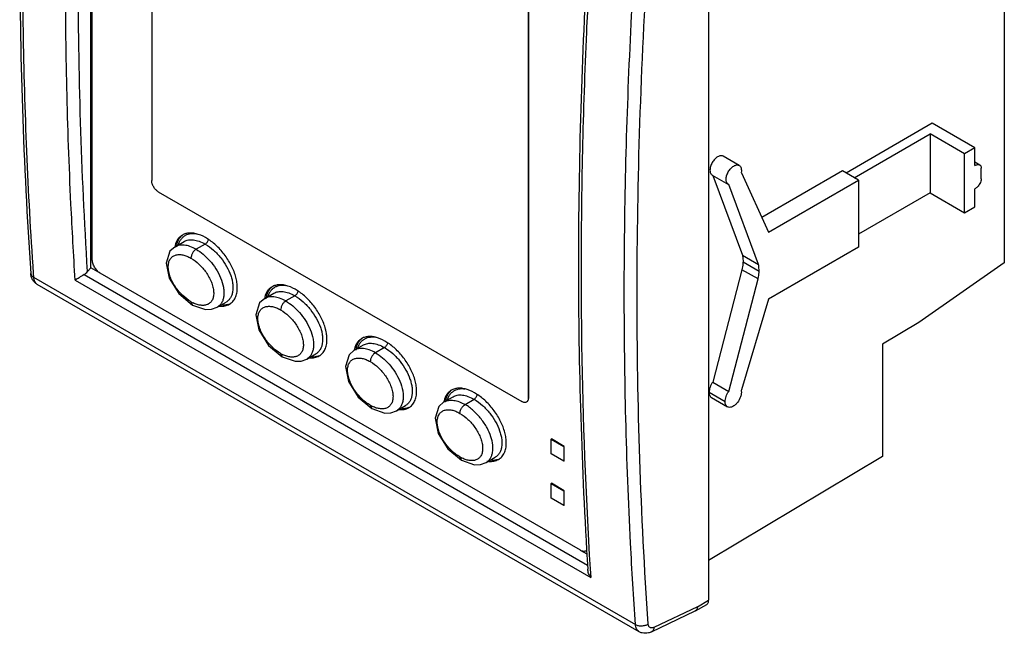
# Model space of a CAD drawing. Header units: millimetres. Extents: x 16 to 125, y 31 to 166.
# Tile 1 of 4: x 16 to 125, y 31 to 98. Entities that reach past the tile are written whole.
import ezdxf

# ---------------------------------------------------------------- set-up
doc = ezdxf.new("R2010")
doc.units = ezdxf.units.MM
doc.header["$LTSCALE"] = 12.792898
doc.layers.get('0').update_dxf_attribs({"linetype": 'CONTINUOUS'})

msp = doc.modelspace()

# ---------------------------------------------------------------- linework, layer by layer
at = {"color": 7}
for p, q in [((23.94, 70.97), (23.94, 137.57)), ((24.11, 71.9), (24.11, 136.4)), ((30.69, 124.06), (30.69, 80.59)), ((124.82, 119.08), (124.82, 71.52)), ((92.17, 110.98), (92.17, 34.23)), ((72.27, 56.58), (72.27, 100.06)), ((72.3, 100.08), (72.3, 56.6)), ((116.87, 86.92), (107.35, 81.42)), ((121.57, 84.2), (116.87, 86.92)), ((108.24, 80.91), (116.62, 85.75)), ((120.43, 83.54), (116.62, 85.75)), ((116.62, 85.75), (116.62, 79.24)), ((121.57, 84.2), (120.43, 83.54)), ((121.57, 82.26), (121.57, 84.2)), ((95.55, 82.26), (93.78, 83.28)), ((120.43, 77.03), (120.43, 83.54)), ((122.12, 82.31), (121.57, 82.63)), ((106.94, 81.66), (98.06, 76.53)), ((108.71, 80.64), (106.94, 81.66)), ((122.28, 80.77), (122.28, 81.96)), ((92.58, 81.2), (94.35, 80.17)), ((92.63, 81.17), (95.91, 72.36)), ((95.79, 81.43), (95.78, 81.5)), ((95.79, 81.43), (98.8, 74.91)), ((98.8, 74.91), (108.71, 80.64)), ((108.71, 80.64), (108.71, 73.22)), ((94.4, 80.15), (94.35, 80.17)), ((97.68, 71.34), (94.4, 80.15)), ((121.57, 77.69), (121.57, 79.68)), ((31.4, 79.36), (71.56, 56.17)), ((116.62, 79.24), (108.71, 74.67)), ((116.62, 79.24), (120.43, 77.03)), ((120.43, 77.03), (121.57, 77.69)), ((33.25, 73.29), (34.26, 73.87)), ((36.58, 73.58), (35.58, 73)), ((108.71, 73.22), (98.8, 67.5)), ((95.91, 72.36), (97.68, 71.34)), ((23.94, 70.97), (23.59, 70.54)), ((24.99, 70.36), (23.94, 70.97)), ((95.85, 70.74), (92.62, 58.33)), ((97.63, 69.72), (95.85, 70.74)), ((95.97, 71.61), (97.74, 70.59)), ((124.82, 71.52), (115.38, 64.92)), ((17.59, 70.34), (17.62, 69.93)), ((17.59, 70.34), (17.62, 69.93)), ((17.62, 69.93), (84.08, 31.55)), ((22.23, 69.6), (79.15, 36.74)), ((23.22, 70.2), (78.81, 38.11)), ((78.03, 39.75), (25, 70.37)), ((94.39, 57.31), (97.63, 69.72)), ((84.49, 30.76), (18.03, 69.13)), ((43.15, 67.57), (44.16, 68.15)), ((46.48, 67.86), (45.48, 67.29)), ((98.8, 67.5), (95.79, 57.49)), ((35.01, 67.21), (35.18, 66.84)), ((35.18, 66.84), (35.18, 66.84)), ((37.91, 66.59), (38.9, 67.17)), ((37.91, 66.6), (37.91, 66.6)), ((115.38, 64.92), (111.38, 62.53)), ((53.05, 61.86), (54.06, 62.44)), ((56.37, 62.15), (55.38, 61.57)), ((111.38, 62.53), (111.38, 50.11)), ((44.91, 61.49), (45.08, 61.12)), ((45.08, 61.12), (45.08, 61.12)), ((47.81, 60.88), (48.8, 61.45)), ((47.81, 60.88), (47.81, 60.88)), ((92.62, 58.33), (94.39, 57.31)), ((62.95, 56.14), (63.96, 56.72)), ((72.27, 56.58), (72.3, 56.6)), ((92.23, 57.2), (94, 56.18)), ((92.49, 56.62), (94.25, 55.6)), ((54.81, 55.77), (54.98, 55.41)), ((57.71, 55.16), (58.7, 55.74)), ((62.95, 56.14), (62.95, 56.14)), ((65.28, 55.86), (66.27, 56.43)), ((72.1, 56.14), (72.06, 56.12)), ((54.98, 55.41), (54.98, 55.41)), ((57.71, 55.17), (57.71, 55.16)), ((74.81, 52.05), (74.78, 52.03)), ((74.78, 52.03), (76.19, 51.21)), ((74.78, 50.4), (74.78, 52.03)), ((76.23, 51.23), (74.81, 52.05)), ((76.23, 51.23), (76.19, 51.21)), ((76.19, 51.21), (76.19, 49.58)), ((76.23, 49.6), (76.23, 51.23)), ((64.88, 49.69), (64.71, 50.06)), ((67.61, 49.45), (68.6, 50.02)), ((76.19, 49.58), (74.78, 50.4)), ((111.38, 50.11), (92.17, 38.64)), ((64.88, 49.69), (64.88, 49.69)), ((76.23, 49.6), (76.19, 49.58)), ((74.81, 47.15), (74.78, 47.13)), ((74.78, 47.13), (76.19, 46.31)), ((74.78, 45.5), (74.78, 47.13)), ((76.23, 46.33), (74.81, 47.15)), ((76.23, 46.33), (76.19, 46.31)), ((76.19, 46.31), (76.19, 44.68)), ((76.23, 44.7), (76.23, 46.33)), ((76.19, 44.68), (74.78, 45.5)), ((76.23, 44.7), (76.19, 44.68)), ((78.77, 39.31), (78.03, 39.74)), ((79.09, 37.69), (79.15, 36.74)), ((79.1, 37.69), (79.15, 36.74)), ((90.73, 33.06), (91.97, 33.77)), ((90.93, 33.52), (92.17, 34.23)), ((85.86, 30.74), (90.7, 33.05)), ((90.93, 33.52), (86.14, 31.23)), ((90.73, 33.06), (90.7, 33.05))]:
    msp.add_line(p, q, dxfattribs=at)
for points in [[(33.25, 73.29), (32.69, 72.79), (32.27, 71.47), (32.61, 69.81), (33.68, 68.1), (35.18, 66.84)], [(43.15, 67.57), (42.59, 67.07), (42.17, 65.76), (42.51, 64.1), (43.58, 62.39), (45.08, 61.12)], [(35.18, 66.84), (36.61, 66.34), (37.29, 66.37), (37.91, 66.6)], [(45.08, 61.12), (46.51, 60.63), (47.19, 60.65), (47.81, 60.88)], [(53.05, 61.85), (52.49, 61.36), (52.07, 60.04), (52.41, 58.38), (53.48, 56.67), (54.98, 55.41)], [(62.95, 56.14), (62.39, 55.64), (61.97, 54.33), (62.31, 52.67), (63.38, 50.96), (64.88, 49.69)], [(54.98, 55.41), (56.41, 54.91), (57.09, 54.94), (57.71, 55.17)], [(64.88, 49.69), (66.31, 49.2), (66.99, 49.22), (67.61, 49.45)]]:
    msp.add_lwpolyline(points, dxfattribs=at)
for centre, radius, start, end in [((35.79, 72.85), 2.58, 167.2544, 169.2484), ((36.16, 72.92), 2.78, 169.8243, 172.4453), ((35.96, 72.95), 2.58, 166.0892, 169.8239), ((22.4, 71.49), 1.52, 302.3407, 321.1402), ((45.69, 67.13), 2.58, 167.2544, 169.2484), ((46.06, 67.2), 2.78, 169.8243, 172.4453), ((45.86, 67.23), 2.58, 166.0892, 169.8239), ((36.87, 70.41), 3.7, 239.9275, 244.415), ((38.49, 68.28), 1.55, 289.7853, 299.9294), ((38.64, 68.41), 1.58, 287.4113, 295.0321), ((55.59, 61.42), 2.58, 167.2544, 169.2484), ((55.96, 61.48), 2.78, 169.8243, 172.4453), ((55.76, 61.52), 2.58, 166.0892, 169.8239), ((46.77, 64.69), 3.7, 239.9275, 244.4149), ((48.39, 62.57), 1.55, 289.7853, 299.9294), ((48.54, 62.69), 1.58, 287.4113, 295.0321), ((56.67, 58.98), 3.7, 239.927, 244.4307), ((58.29, 56.85), 1.55, 289.7853, 299.9294), ((58.44, 56.98), 1.58, 287.4113, 295.0321), ((65.48, 55.7), 2.58, 167.247, 169.2484), ((65.86, 55.77), 2.78, 169.8186, 172.4454), ((65.66, 55.8), 2.58, 166.0891, 169.8181), ((66.57, 53.26), 3.7, 239.9275, 244.415), ((68.19, 51.14), 1.55, 289.7448, 299.9285), ((68.34, 51.26), 1.58, 287.4118, 295.032)]:
    msp.add_arc(centre, radius, start, end, dxfattribs=at)
for points, knots in [([(17.32, 144.73), (16.52, 132.12), (15.69, 107.3), (16.49, 82.47), (17.32, 70.33)], [0, 0, 0, 0, 0.509455, 1, 1, 1, 1]), ([(23.59, 70.54), (22.9, 81.53), (22.24, 103.96), (22.92, 126.39), (23.58, 137.77)], [0, 0, 0, 0, 0.491403, 1, 1, 1, 1]), ([(16.39, 106.42), (16.39, 103.37), (16.49, 91.33), (16.98, 79.3), (17.59, 70.34)], [0, 0, 0, 0, 0.253656, 1, 1, 1, 1]), ([(78.82, 105.88), (78.15, 94.33), (77.45, 71.58), (78.13, 48.83), (78.82, 37.68)], [0, 0, 0, 0, 0.508667, 1, 1, 1, 1]), ([(79.14, 105.86), (78.96, 102.91), (78.36, 91.23), (78.09, 79.53), (78.09, 70.8)], [0, 0, 0, 0, 0.253181, 1, 1, 1, 1]), ([(82.86, 68.04), (82.86, 71.16), (82.96, 83.81), (83.48, 96.44), (84.08, 105.95)], [0, 0, 0, 0, 0.24658, 1, 1, 1, 1]), ([(85.5, 31.61), (84.67, 43.74), (83.87, 68.52), (84.7, 93.29), (85.5, 105.89)], [0, 0, 0, 0, 0.490505, 1, 1, 1, 1]), ([(22.23, 69.6), (22.05, 72.4), (21.42, 83.74), (21.16, 95.1), (21.16, 103.66)], [0, 0, 0, 0, 0.246575, 1, 1, 1, 1]), ([(93.78, 83.28), (93.74, 83.31), (93.65, 83.34), (93.49, 83.34), (93.33, 83.3), (93.16, 83.22), (93, 83.11), (92.84, 82.96), (92.69, 82.78), (92.53, 82.52), (92.37, 82.18), (92.31, 81.82), (92.33, 81.57), (92.38, 81.41), (92.47, 81.28), (92.54, 81.22), (92.58, 81.2)], [0, 0, 0, 0, 0.045265, 0.094298, 0.148864, 0.209373, 0.275566, 0.346939, 0.422576, 0.500628, 0.654825, 0.792313, 0.851901, 0.905594, 0.95435, 1, 1, 1, 1]), ([(94.35, 80.17), (94.31, 80.2), (94.24, 80.26), (94.16, 80.39), (94.1, 80.54), (94.08, 80.8), (94.15, 81.15), (94.3, 81.5), (94.47, 81.76), (94.61, 81.94), (94.77, 82.09), (94.93, 82.2), (95.1, 82.28), (95.26, 82.32), (95.42, 82.32), (95.51, 82.28), (95.55, 82.26)], [0, 0, 0, 0, 0.04565, 0.094406, 0.148099, 0.207688, 0.345175, 0.499372, 0.577424, 0.653061, 0.724434, 0.790627, 0.851137, 0.905702, 0.954735, 1, 1, 1, 1]), ([(95.55, 82.26), (95.6, 82.23), (95.69, 82.14), (95.77, 81.96), (95.8, 81.74), (95.79, 81.58), (95.78, 81.5)], [0, 0, 0, 0, 0.205608, 0.436108, 0.70091, 1, 1, 1, 1]), ([(121.57, 82.26), (121.62, 82.28), (121.72, 82.33), (121.87, 82.37), (122, 82.36), (122.09, 82.33), (122.12, 82.31)], [0, 0, 0, 0, 0.289499, 0.548904, 0.782295, 1, 1, 1, 1]), ([(122.12, 82.31), (122.15, 82.3), (122.2, 82.26), (122.25, 82.17), (122.27, 82.07), (122.28, 82), (122.28, 81.96)], [0, 0, 0, 0, 0.217698, 0.451227, 0.710672, 1, 1, 1, 1]), ([(31.4, 79.36), (31.3, 79.42), (31.11, 79.58), (30.88, 79.88), (30.73, 80.22), (30.69, 80.47), (30.69, 80.59)], [0, 0, 0, 0, 0.237252, 0.499999, 0.762746, 1, 1, 1, 1]), ([(122.28, 80.77), (122.28, 80.69), (122.25, 80.5), (122.17, 80.34), (122.12, 80.26)], [0, 0, 0, 0, 0.474803, 1, 1, 1, 1]), ([(122.12, 80.26), (122.05, 80.13), (121.89, 79.91), (121.68, 79.74), (121.57, 79.68)], [0, 0, 0, 0, 0.525563, 1, 1, 1, 1]), ([(34.06, 74.58), (33.96, 74.52), (33.78, 74.38), (33.46, 74.02), (33.32, 73.66), (33.27, 73.42)], [0, 0, 0, 0, 0.236206, 0.477143, 1, 1, 1, 1]), ([(33.46, 73.57), (33.49, 73.7), (33.57, 73.94), (33.7, 74.16), (33.77, 74.26)], [0, 0, 0, 0, 0.51734, 1, 1, 1, 1]), ([(33.96, 74.17), (33.88, 74.08), (33.74, 73.87), (33.65, 73.64), (33.61, 73.52)], [0, 0, 0, 0, 0.48917, 1, 1, 1, 1]), ([(33.77, 74.26), (33.79, 74.29), (33.89, 74.41), (34, 74.52), (34.09, 74.59)], [0, 0, 0, 0, 0.254036, 1, 1, 1, 1]), ([(34.26, 74.44), (34.23, 74.42), (34.12, 74.34), (34.02, 74.25), (33.96, 74.17)], [0, 0, 0, 0, 0.251029, 1, 1, 1, 1]), ([(40.13, 68.76), (40.13, 68.95), (40.1, 69.33), (39.93, 70.14), (39.53, 71.18), (38.81, 72.34), (37.92, 73.36), (36.92, 74.16), (36.03, 74.61), (35.34, 74.78), (34.87, 74.81), (34.44, 74.75), (34.18, 74.65), (34.06, 74.58)], [0, 0, 0, 0, 0.059081, 0.122704, 0.260686, 0.40677, 0.552193, 0.688603, 0.809387, 0.862974, 0.912026, 0.957277, 1, 1, 1, 1]), ([(35.57, 74.69), (35.33, 74.72), (34.97, 74.73), (34.53, 74.6), (34.34, 74.5), (34.26, 74.44)], [0, 0, 0, 0, 0.531868, 0.771983, 1, 1, 1, 1]), ([(34.26, 73.87), (34.4, 73.95), (34.74, 74.06), (35.31, 74.06), (35.94, 73.9), (36.36, 73.7), (36.58, 73.58)], [0, 0, 0, 0, 0.202218, 0.429664, 0.693394, 1, 1, 1, 1]), ([(36.92, 74.11), (36.91, 74.05), (36.88, 73.95), (36.8, 73.8), (36.7, 73.67), (36.62, 73.6), (36.58, 73.58)], [0, 0, 0, 0, 0.248505, 0.51226, 0.769561, 1, 1, 1, 1]), ([(35.58, 73), (35.36, 73.13), (34.94, 73.33), (34.31, 73.48), (33.73, 73.48), (33.39, 73.37), (33.25, 73.29)], [0, 0, 0, 0, 0.304285, 0.569176, 0.798503, 1, 1, 1, 1]), ([(35.58, 73), (35.5, 72.96), (35.35, 72.83), (35.17, 72.59), (35.05, 72.31), (35.01, 72.11), (35.01, 72.02)], [0, 0, 0, 0, 0.227123, 0.500003, 0.772881, 1, 1, 1, 1]), ([(35.58, 73), (35.85, 72.84), (36.39, 72.46), (37.12, 71.74), (37.78, 70.86), (38.3, 69.88), (38.58, 69), (38.66, 68.31), (38.65, 67.84), (38.56, 67.42), (38.41, 67.07), (38.19, 66.79), (38, 66.65), (37.91, 66.6)], [0, 0, 0, 0, 0.121635, 0.254654, 0.396487, 0.542396, 0.683743, 0.749243, 0.809427, 0.863795, 0.912723, 0.95746, 1, 1, 1, 1]), ([(36.58, 73.58), (36.91, 73.39), (37.53, 72.92), (38.33, 72.08), (38.96, 71.13), (39.35, 70.29), (39.55, 69.63), (39.66, 69.03), (39.66, 68.46), (39.53, 67.95), (39.38, 67.63), (39.17, 67.36), (38.99, 67.22), (38.9, 67.17)], [0, 0, 0, 0, 0.147003, 0.297977, 0.446538, 0.586322, 0.651387, 0.712465, 0.821254, 0.86965, 0.914795, 0.957746, 1, 1, 1, 1]), ([(25, 70.37), (24.87, 70.44), (24.63, 70.64), (24.36, 71.02), (24.17, 71.45), (24.11, 71.75), (24.11, 71.9)], [0, 0, 0, 0, 0.237252, 0.499999, 0.762746, 1, 1, 1, 1]), ([(35.01, 67.21), (34.68, 67.39), (34.05, 67.89), (33.4, 68.66), (32.96, 69.38), (32.71, 69.95), (32.55, 70.51), (32.48, 71.04), (32.53, 71.52), (32.69, 71.92), (32.96, 72.21), (33.3, 72.38), (33.7, 72.44), (34.12, 72.39), (34.57, 72.25), (34.87, 72.11), (35.01, 72.02)], [0, 0, 0, 0, 0.138723, 0.290875, 0.368723, 0.444828, 0.516851, 0.582401, 0.640095, 0.690676, 0.736514, 0.781505, 0.828858, 0.880656, 0.93768, 1, 1, 1, 1]), ([(35.01, 72.02), (35.33, 71.84), (35.94, 71.37), (36.58, 70.63), (37.01, 69.94), (37.27, 69.4), (37.45, 68.85), (37.53, 68.33), (37.52, 67.85), (37.4, 67.44), (37.18, 67.12), (36.88, 66.9), (36.51, 66.8), (36.11, 66.8), (35.69, 66.89), (35.41, 67), (35.27, 67.07)], [0, 0, 0, 0, 0.138513, 0.290314, 0.368249, 0.444914, 0.518111, 0.585598, 0.645652, 0.698446, 0.745621, 0.790526, 0.836544, 0.886112, 0.940484, 1, 1, 1, 1]), ([(95.91, 72.36), (95.92, 72.3), (95.96, 72.05), (95.97, 71.8), (95.97, 71.61)], [0, 0, 0, 0, 0.240548, 1, 1, 1, 1]), ([(78.09, 70.8), (78.09, 68), (78.17, 56.96), (78.58, 45.92), (79.09, 37.69)], [0, 0, 0, 0, 0.25334, 1, 1, 1, 1]), ([(95.97, 71.61), (95.97, 71.54), (95.96, 71.25), (95.91, 70.96), (95.85, 70.74)], [0, 0, 0, 0, 0.237082, 1, 1, 1, 1]), ([(97.74, 70.59), (97.74, 70.65), (97.74, 70.91), (97.71, 71.16), (97.68, 71.34)], [0, 0, 0, 0, 0.259656, 1, 1, 1, 1]), ([(18.03, 69.13), (17.92, 69.19), (17.73, 69.34), (17.51, 69.64), (17.37, 69.97), (17.33, 70.21), (17.32, 70.33)], [0, 0, 0, 0, 0.251075, 0.50098, 0.750021, 1, 1, 1, 1]), ([(17.32, 70.33), (17.33, 70.29), (17.34, 70.21), (17.41, 70.1), (17.5, 70), (17.57, 69.95), (17.62, 69.93)], [0, 0, 0, 0, 0.224848, 0.461397, 0.718648, 1, 1, 1, 1]), ([(17.62, 69.93), (17.62, 69.84), (17.65, 69.67), (17.73, 69.44), (17.85, 69.26), (17.97, 69.17), (18.03, 69.13)], [0, 0, 0, 0, 0.285054, 0.542983, 0.777989, 1, 1, 1, 1]), ([(23.22, 70.2), (23.03, 70.09), (22.7, 69.88), (22.37, 69.69), (22.23, 69.6)], [0, 0, 0, 0, 0.576586, 1, 1, 1, 1]), ([(97.63, 69.72), (97.64, 69.8), (97.71, 70.08), (97.74, 70.37), (97.74, 70.59)], [0, 0, 0, 0, 0.262595, 1, 1, 1, 1]), ([(39.27, 66.94), (39.4, 67.02), (39.66, 67.22), (39.93, 67.65), (40.1, 68.18), (40.13, 68.56), (40.13, 68.76)], [0, 0, 0, 0, 0.223822, 0.457783, 0.714229, 1, 1, 1, 1]), ([(43.96, 68.86), (43.86, 68.81), (43.68, 68.67), (43.36, 68.3), (43.22, 67.95), (43.17, 67.7)], [0, 0, 0, 0, 0.236206, 0.477143, 1, 1, 1, 1]), ([(43.36, 67.86), (43.39, 67.98), (43.47, 68.22), (43.6, 68.45), (43.67, 68.54)], [0, 0, 0, 0, 0.51734, 1, 1, 1, 1]), ([(43.67, 68.54), (43.69, 68.58), (43.79, 68.7), (43.9, 68.8), (43.99, 68.87)], [0, 0, 0, 0, 0.254036, 1, 1, 1, 1]), ([(44.16, 68.72), (44.13, 68.7), (44.02, 68.63), (43.92, 68.53), (43.86, 68.46)], [0, 0, 0, 0, 0.251029, 1, 1, 1, 1]), ([(50.03, 63.04), (50.03, 63.23), (50, 63.62), (49.83, 64.43), (49.43, 65.46), (48.71, 66.62), (47.82, 67.65), (46.82, 68.45), (45.93, 68.9), (45.24, 69.07), (44.77, 69.1), (44.34, 69.04), (44.08, 68.93), (43.96, 68.86)], [0, 0, 0, 0, 0.059081, 0.122704, 0.260686, 0.40677, 0.552193, 0.688603, 0.809387, 0.862974, 0.912026, 0.957277, 1, 1, 1, 1]), ([(45.47, 68.98), (45.23, 69.01), (44.87, 69.01), (44.43, 68.88), (44.24, 68.78), (44.16, 68.72)], [0, 0, 0, 0, 0.531868, 0.771983, 1, 1, 1, 1]), ([(45.48, 67.29), (45.26, 67.41), (44.84, 67.61), (44.21, 67.77), (43.63, 67.77), (43.29, 67.65), (43.15, 67.57)], [0, 0, 0, 0, 0.304285, 0.569176, 0.798503, 1, 1, 1, 1]), ([(43.86, 68.46), (43.78, 68.36), (43.64, 68.15), (43.55, 67.92), (43.51, 67.8)], [0, 0, 0, 0, 0.48917, 1, 1, 1, 1]), ([(44.16, 68.15), (44.3, 68.23), (44.64, 68.35), (45.21, 68.35), (45.84, 68.19), (46.26, 67.99), (46.48, 67.86)], [0, 0, 0, 0, 0.202218, 0.429664, 0.693394, 1, 1, 1, 1]), ([(46.82, 68.39), (46.81, 68.34), (46.78, 68.23), (46.7, 68.08), (46.6, 67.96), (46.52, 67.89), (46.48, 67.86)], [0, 0, 0, 0, 0.248505, 0.51226, 0.769561, 1, 1, 1, 1]), ([(46.48, 67.86), (46.81, 67.67), (47.43, 67.21), (48.22, 66.36), (48.86, 65.41), (49.25, 64.58), (49.45, 63.92), (49.56, 63.32), (49.56, 62.74), (49.43, 62.23), (49.28, 61.91), (49.07, 61.64), (48.89, 61.51), (48.8, 61.45)], [0, 0, 0, 0, 0.147003, 0.297977, 0.446538, 0.586322, 0.651387, 0.712465, 0.821254, 0.86965, 0.914795, 0.957746, 1, 1, 1, 1]), ([(84.08, 31.55), (83.88, 34.54), (83.16, 46.7), (82.86, 58.87), (82.86, 68.04)], [0, 0, 0, 0, 0.246318, 1, 1, 1, 1]), ([(38, 66.75), (38.02, 66.74), (38.13, 66.73), (38.24, 66.72), (38.33, 66.72)], [0, 0, 0, 0, 0.255879, 1, 1, 1, 1]), ([(38.33, 66.72), (38.39, 66.72), (38.62, 66.72), (38.86, 66.76), (39.02, 66.82)], [0, 0, 0, 0, 0.26205, 1, 1, 1, 1]), ([(38.91, 66.85), (38.88, 66.84), (38.74, 66.82), (38.6, 66.81), (38.5, 66.81)], [0, 0, 0, 0, 0.244658, 1, 1, 1, 1]), ([(39.12, 66.9), (39.1, 66.89), (39.03, 66.87), (38.96, 66.85), (38.91, 66.85)], [0, 0, 0, 0, 0.248012, 1, 1, 1, 1]), ([(44.91, 61.49), (44.58, 61.68), (43.95, 62.17), (43.3, 62.95), (42.86, 63.67), (42.61, 64.23), (42.45, 64.79), (42.38, 65.33), (42.43, 65.8), (42.59, 66.2), (42.86, 66.49), (43.2, 66.67), (43.6, 66.72), (44.02, 66.68), (44.47, 66.54), (44.77, 66.39), (44.91, 66.31)], [0, 0, 0, 0, 0.138723, 0.290875, 0.368723, 0.444828, 0.516851, 0.582401, 0.640095, 0.690676, 0.736514, 0.781505, 0.828858, 0.880656, 0.93768, 1, 1, 1, 1]), ([(45.48, 67.29), (45.4, 67.24), (45.25, 67.12), (45.07, 66.87), (44.95, 66.59), (44.91, 66.4), (44.91, 66.31)], [0, 0, 0, 0, 0.227123, 0.500003, 0.772881, 1, 1, 1, 1]), ([(45.48, 67.29), (45.75, 67.13), (46.29, 66.74), (47.02, 66.02), (47.68, 65.15), (48.2, 64.16), (48.48, 63.28), (48.56, 62.59), (48.55, 62.13), (48.46, 61.71), (48.3, 61.36), (48.09, 61.07), (47.9, 60.94), (47.81, 60.88)], [0, 0, 0, 0, 0.121635, 0.254654, 0.396487, 0.542396, 0.683743, 0.749243, 0.809427, 0.863795, 0.912723, 0.95746, 1, 1, 1, 1]), ([(44.91, 66.31), (45.23, 66.12), (45.84, 65.65), (46.48, 64.91), (46.91, 64.23), (47.17, 63.68), (47.35, 63.14), (47.43, 62.61), (47.42, 62.13), (47.3, 61.72), (47.08, 61.4), (46.77, 61.19), (46.41, 61.09), (46.01, 61.08), (45.59, 61.17), (45.31, 61.29), (45.17, 61.35)], [0, 0, 0, 0, 0.138513, 0.290314, 0.368249, 0.444914, 0.518111, 0.585598, 0.645652, 0.698446, 0.745621, 0.790526, 0.836544, 0.886112, 0.940484, 1, 1, 1, 1]), ([(53.86, 63.15), (53.76, 63.09), (53.58, 62.95), (53.26, 62.59), (53.12, 62.23), (53.07, 61.99)], [0, 0, 0, 0, 0.236206, 0.477143, 1, 1, 1, 1]), ([(53.57, 62.83), (53.59, 62.86), (53.69, 62.98), (53.8, 63.09), (53.89, 63.16)], [0, 0, 0, 0, 0.254036, 1, 1, 1, 1]), ([(59.93, 57.33), (59.93, 57.51), (59.9, 57.9), (59.73, 58.71), (59.33, 59.74), (58.61, 60.91), (57.72, 61.93), (56.72, 62.73), (55.83, 63.18), (55.14, 63.35), (54.67, 63.38), (54.24, 63.32), (53.98, 63.22), (53.86, 63.15)], [0, 0, 0, 0, 0.059081, 0.122704, 0.260686, 0.40677, 0.552193, 0.688603, 0.809387, 0.862974, 0.912026, 0.957277, 1, 1, 1, 1]), ([(55.37, 63.26), (55.13, 63.29), (54.77, 63.29), (54.33, 63.17), (54.14, 63.07), (54.05, 63.01)], [0, 0, 0, 0, 0.531868, 0.771983, 1, 1, 1, 1]), ([(49.17, 61.22), (49.3, 61.3), (49.56, 61.51), (49.83, 61.94), (50, 62.46), (50.03, 62.84), (50.03, 63.04)], [0, 0, 0, 0, 0.223822, 0.457783, 0.714229, 1, 1, 1, 1]), ([(55.38, 61.57), (55.16, 61.69), (54.74, 61.89), (54.11, 62.05), (53.53, 62.05), (53.19, 61.94), (53.05, 61.86)], [0, 0, 0, 0, 0.304285, 0.569176, 0.798503, 1, 1, 1, 1]), ([(53.26, 62.14), (53.29, 62.27), (53.37, 62.51), (53.5, 62.73), (53.57, 62.83)], [0, 0, 0, 0, 0.51734, 1, 1, 1, 1]), ([(53.76, 62.74), (53.68, 62.65), (53.54, 62.44), (53.45, 62.21), (53.41, 62.08)], [0, 0, 0, 0, 0.48917, 1, 1, 1, 1]), ([(54.05, 63.01), (54.03, 62.99), (53.92, 62.91), (53.82, 62.82), (53.76, 62.74)], [0, 0, 0, 0, 0.251029, 1, 1, 1, 1]), ([(54.06, 62.44), (54.2, 62.52), (54.54, 62.63), (55.11, 62.63), (55.74, 62.47), (56.16, 62.27), (56.37, 62.15)], [0, 0, 0, 0, 0.202218, 0.429664, 0.693394, 1, 1, 1, 1]), ([(56.72, 62.68), (56.71, 62.62), (56.68, 62.52), (56.6, 62.37), (56.5, 62.24), (56.42, 62.17), (56.37, 62.15)], [0, 0, 0, 0, 0.248505, 0.51226, 0.769561, 1, 1, 1, 1]), ([(56.37, 62.15), (56.7, 61.96), (57.33, 61.49), (58.12, 60.65), (58.76, 59.7), (59.15, 58.86), (59.34, 58.2), (59.46, 57.6), (59.46, 57.03), (59.33, 56.52), (59.18, 56.19), (58.97, 55.93), (58.79, 55.79), (58.7, 55.74)], [0, 0, 0, 0, 0.147003, 0.297977, 0.446538, 0.586322, 0.651387, 0.712465, 0.821254, 0.86965, 0.914795, 0.957746, 1, 1, 1, 1]), ([(47.9, 61.03), (47.92, 61.03), (48.03, 61.01), (48.14, 61), (48.22, 61)], [0, 0, 0, 0, 0.255879, 1, 1, 1, 1]), ([(48.22, 61), (48.29, 61), (48.52, 61.01), (48.76, 61.05), (48.92, 61.11)], [0, 0, 0, 0, 0.26205, 1, 1, 1, 1]), ([(48.81, 61.13), (48.78, 61.12), (48.64, 61.1), (48.5, 61.1), (48.4, 61.1)], [0, 0, 0, 0, 0.244658, 1, 1, 1, 1]), ([(49.02, 61.18), (49, 61.18), (48.93, 61.16), (48.86, 61.14), (48.81, 61.13)], [0, 0, 0, 0, 0.248012, 1, 1, 1, 1]), ([(54.81, 55.77), (54.48, 55.96), (53.85, 56.46), (53.2, 57.23), (52.76, 57.95), (52.51, 58.51), (52.35, 59.08), (52.28, 59.61), (52.33, 60.09), (52.49, 60.48), (52.76, 60.78), (53.1, 60.95), (53.5, 61.01), (53.92, 60.96), (54.37, 60.82), (54.66, 60.68), (54.81, 60.59)], [0, 0, 0, 0, 0.138723, 0.290875, 0.368723, 0.444828, 0.516851, 0.582401, 0.640095, 0.690676, 0.736514, 0.781505, 0.828858, 0.880656, 0.93768, 1, 1, 1, 1]), ([(55.38, 61.57), (55.3, 61.53), (55.15, 61.4), (54.97, 61.16), (54.85, 60.88), (54.81, 60.68), (54.81, 60.59)], [0, 0, 0, 0, 0.227123, 0.500003, 0.772881, 1, 1, 1, 1]), ([(55.38, 61.57), (55.65, 61.41), (56.19, 61.03), (56.92, 60.31), (57.58, 59.43), (58.1, 58.45), (58.38, 57.57), (58.46, 56.88), (58.45, 56.41), (58.36, 55.99), (58.2, 55.64), (57.99, 55.36), (57.8, 55.22), (57.71, 55.17)], [0, 0, 0, 0, 0.121635, 0.254654, 0.396487, 0.542396, 0.683743, 0.749243, 0.809427, 0.863795, 0.912723, 0.95746, 1, 1, 1, 1]), ([(54.81, 60.59), (55.13, 60.41), (55.74, 59.94), (56.38, 59.2), (56.81, 58.51), (57.07, 57.97), (57.25, 57.42), (57.33, 56.9), (57.32, 56.42), (57.2, 56.01), (56.98, 55.69), (56.68, 55.47), (56.31, 55.37), (55.91, 55.37), (55.49, 55.46), (55.21, 55.57), (55.07, 55.64)], [0, 0, 0, 0, 0.138512, 0.290311, 0.368246, 0.444913, 0.518113, 0.585606, 0.645668, 0.69847, 0.74565, 0.790556, 0.83657, 0.886131, 0.940494, 1, 1, 1, 1]), ([(69.83, 51.61), (69.83, 51.8), (69.8, 52.19), (69.63, 53), (69.23, 54.03), (68.51, 55.19), (67.62, 56.22), (66.62, 57.02), (65.73, 57.46), (65.04, 57.64), (64.57, 57.67), (64.14, 57.61), (63.88, 57.5), (63.76, 57.43)], [0, 0, 0, 0, 0.059081, 0.122704, 0.260686, 0.40677, 0.552193, 0.688603, 0.809387, 0.862974, 0.912026, 0.957277, 1, 1, 1, 1]), ([(92.62, 58.33), (92.5, 58.16), (92.35, 57.88), (92.25, 57.48), (92.23, 57.29), (92.23, 57.2)], [0, 0, 0, 0, 0.523776, 0.772096, 1, 1, 1, 1]), ([(59.07, 55.51), (59.2, 55.59), (59.46, 55.79), (59.73, 56.22), (59.9, 56.75), (59.93, 57.13), (59.93, 57.33)], [0, 0, 0, 0, 0.223822, 0.457783, 0.714229, 1, 1, 1, 1]), ([(63.76, 57.43), (63.66, 57.38), (63.48, 57.24), (63.16, 56.87), (63.02, 56.52), (62.97, 56.27)], [0, 0, 0, 0, 0.236212, 0.477152, 1, 1, 1, 1]), ([(63.16, 56.42), (63.19, 56.55), (63.27, 56.79), (63.4, 57.01), (63.47, 57.11)], [0, 0, 0, 0, 0.517329, 1, 1, 1, 1]), ([(63.66, 57.03), (63.58, 56.93), (63.44, 56.72), (63.35, 56.49), (63.31, 56.37)], [0, 0, 0, 0, 0.489183, 1, 1, 1, 1]), ([(63.47, 57.11), (63.49, 57.15), (63.59, 57.27), (63.7, 57.37), (63.79, 57.44)], [0, 0, 0, 0, 0.254046, 1, 1, 1, 1]), ([(63.95, 57.29), (63.93, 57.27), (63.82, 57.2), (63.72, 57.1), (63.66, 57.03)], [0, 0, 0, 0, 0.251028, 1, 1, 1, 1]), ([(65.27, 57.54), (65.03, 57.58), (64.67, 57.58), (64.23, 57.45), (64.04, 57.35), (63.95, 57.29)], [0, 0, 0, 0, 0.531868, 0.771983, 1, 1, 1, 1]), ([(63.96, 56.72), (64.1, 56.8), (64.44, 56.92), (65.01, 56.92), (65.64, 56.76), (66.06, 56.56), (66.27, 56.43)], [0, 0, 0, 0, 0.202259, 0.429636, 0.693332, 1, 1, 1, 1]), ([(66.27, 56.43), (66.32, 56.46), (66.4, 56.53), (66.5, 56.65), (66.58, 56.8), (66.61, 56.91), (66.62, 56.96)], [0, 0, 0, 0, 0.230487, 0.487779, 0.751501, 1, 1, 1, 1]), ([(72.27, 56.58), (72.27, 56.53), (72.26, 56.43), (72.22, 56.3), (72.15, 56.19), (72.09, 56.14), (72.06, 56.12)], [0, 0, 0, 0, 0.28954, 0.549117, 0.782255, 1, 1, 1, 1]), ([(72.17, 56.2), (72.21, 56.25), (72.29, 56.38), (72.3, 56.52), (72.3, 56.6)], [0, 0, 0, 0, 0.456261, 1, 1, 1, 1]), ([(92.23, 57.2), (92.23, 57.13), (92.23, 57.01), (92.28, 56.84), (92.37, 56.71), (92.45, 56.64), (92.49, 56.62)], [0, 0, 0, 0, 0.290591, 0.545943, 0.779829, 1, 1, 1, 1]), ([(94, 56.18), (94, 56.27), (94.02, 56.46), (94.12, 56.85), (94.27, 57.13), (94.39, 57.31)], [0, 0, 0, 0, 0.227904, 0.476224, 1, 1, 1, 1]), ([(95.79, 57.21), (95.79, 57.1), (95.76, 56.87), (95.6, 56.42), (95.34, 56.01), (94.99, 55.7), (94.73, 55.57), (94.47, 55.52), (94.31, 55.56), (94.25, 55.6)], [0, 0, 0, 0, 0.130271, 0.274602, 0.567616, 0.698598, 0.81372, 0.913037, 1, 1, 1, 1]), ([(95.79, 57.49), (95.79, 57.48), (95.78, 57.44), (95.78, 57.4), (95.78, 57.37)], [0, 0, 0, 0, 0.272434, 1, 1, 1, 1]), ([(95.78, 57.37), (95.78, 57.36), (95.79, 57.31), (95.79, 57.25), (95.79, 57.21)], [0, 0, 0, 0, 0.242126, 1, 1, 1, 1]), ([(58.92, 55.47), (58.9, 55.46), (58.83, 55.44), (58.76, 55.42), (58.71, 55.41)], [0, 0, 0, 0, 0.248012, 1, 1, 1, 1]), ([(62.95, 56.14), (63.03, 56.18), (63.19, 56.26), (63.56, 56.34), (64.06, 56.33), (64.67, 56.17), (65.08, 55.97), (65.28, 55.86)], [0, 0, 0, 0, 0.109311, 0.220375, 0.455093, 0.714146, 1, 1, 1, 1]), ([(64.71, 54.88), (64.71, 54.96), (64.75, 55.16), (64.87, 55.44), (65.05, 55.68), (65.2, 55.81), (65.28, 55.86)], [0, 0, 0, 0, 0.227119, 0.499997, 0.772877, 1, 1, 1, 1]), ([(67.61, 49.45), (67.7, 49.5), (67.88, 49.64), (68.09, 49.91), (68.23, 50.22), (68.36, 50.71), (68.36, 51.42), (68.15, 52.34), (67.72, 53.32), (67.07, 54.29), (66.26, 55.17), (65.62, 55.66), (65.28, 55.86)], [0, 0, 0, 0, 0.042507, 0.085069, 0.128986, 0.175332, 0.279218, 0.400854, 0.538953, 0.690969, 0.848459, 1, 1, 1, 1]), ([(66.27, 56.43), (66.6, 56.24), (67.23, 55.78), (68.02, 54.93), (68.66, 53.98), (69.05, 53.15), (69.24, 52.48), (69.36, 51.89), (69.36, 51.31), (69.23, 50.8), (69.08, 50.48), (68.87, 50.21), (68.69, 50.08), (68.6, 50.02)], [0, 0, 0, 0, 0.147, 0.297977, 0.44653, 0.586311, 0.651374, 0.712452, 0.821256, 0.869656, 0.914793, 0.95774, 1, 1, 1, 1]), ([(72.06, 56.12), (72.03, 56.1), (71.95, 56.08), (71.83, 56.07), (71.69, 56.11), (71.6, 56.15), (71.56, 56.17)], [0, 0, 0, 0, 0.217746, 0.450884, 0.710461, 1, 1, 1, 1]), ([(94.25, 55.6), (94.21, 55.62), (94.13, 55.69), (94.05, 55.82), (94.01, 55.99), (94, 56.11), (94, 56.18)], [0, 0, 0, 0, 0.214069, 0.444426, 0.704221, 1, 1, 1, 1]), ([(57.8, 55.32), (57.82, 55.31), (57.93, 55.3), (58.04, 55.29), (58.12, 55.29)], [0, 0, 0, 0, 0.255879, 1, 1, 1, 1]), ([(58.12, 55.29), (58.19, 55.29), (58.42, 55.29), (58.65, 55.33), (58.82, 55.39)], [0, 0, 0, 0, 0.26205, 1, 1, 1, 1]), ([(58.71, 55.41), (58.68, 55.41), (58.54, 55.39), (58.4, 55.38), (58.3, 55.38)], [0, 0, 0, 0, 0.244658, 1, 1, 1, 1]), ([(64.71, 50.06), (64.38, 50.25), (63.75, 50.74), (63.09, 51.52), (62.66, 52.23), (62.41, 52.8), (62.25, 53.36), (62.18, 53.89), (62.23, 54.37), (62.39, 54.77), (62.66, 55.06), (63, 55.24), (63.4, 55.29), (63.82, 55.25), (64.27, 55.11), (64.56, 54.96), (64.71, 54.88)], [0, 0, 0, 0, 0.138723, 0.290875, 0.368723, 0.444828, 0.516851, 0.582401, 0.640095, 0.690676, 0.736514, 0.781505, 0.828858, 0.880656, 0.93768, 1, 1, 1, 1]), ([(64.71, 54.88), (65.03, 54.69), (65.64, 54.22), (66.28, 53.48), (66.71, 52.8), (66.97, 52.25), (67.15, 51.71), (67.23, 51.18), (67.22, 50.7), (67.1, 50.29), (66.88, 49.97), (66.57, 49.76), (66.21, 49.65), (65.81, 49.65), (65.39, 49.74), (65.11, 49.86), (64.97, 49.92)], [0, 0, 0, 0, 0.138513, 0.290314, 0.368249, 0.444914, 0.518111, 0.585598, 0.645652, 0.698446, 0.745621, 0.790526, 0.836544, 0.886112, 0.940484, 1, 1, 1, 1]), ([(68.97, 49.79), (69.1, 49.87), (69.36, 50.08), (69.63, 50.5), (69.8, 51.03), (69.83, 51.41), (69.83, 51.61)], [0, 0, 0, 0, 0.223822, 0.457783, 0.714229, 1, 1, 1, 1]), ([(67.69, 49.6), (67.72, 49.6), (67.83, 49.58), (67.94, 49.57), (68.02, 49.57)], [0, 0, 0, 0, 0.255872, 1, 1, 1, 1]), ([(68.02, 49.57), (68.09, 49.57), (68.32, 49.57), (68.55, 49.62), (68.72, 49.68)], [0, 0, 0, 0, 0.26204, 1, 1, 1, 1]), ([(68.61, 49.7), (68.58, 49.69), (68.44, 49.67), (68.3, 49.67), (68.19, 49.67)], [0, 0, 0, 0, 0.244661, 1, 1, 1, 1]), ([(68.82, 49.75), (68.8, 49.74), (68.73, 49.72), (68.66, 49.71), (68.61, 49.7)], [0, 0, 0, 0, 0.248001, 1, 1, 1, 1]), ([(78.66, 39.69), (78.61, 39.66), (78.52, 39.63), (78.36, 39.62), (78.19, 39.67), (78.08, 39.72), (78.03, 39.75)], [0, 0, 0, 0, 0.217746, 0.450884, 0.710461, 1, 1, 1, 1]), ([(79.15, 36.74), (79.06, 36.88), (78.91, 37.18), (78.83, 37.51), (78.82, 37.68)], [0, 0, 0, 0, 0.504862, 1, 1, 1, 1]), ([(91.97, 33.77), (92, 33.79), (92.06, 33.85), (92.13, 33.95), (92.17, 34.09), (92.17, 34.18), (92.17, 34.23)], [0, 0, 0, 0, 0.218805, 0.453218, 0.712241, 1, 1, 1, 1]), ([(90.93, 33.52), (90.93, 33.48), (90.93, 33.33), (90.87, 33.19), (90.8, 33.11)], [0, 0, 0, 0, 0.284781, 1, 1, 1, 1]), ([(84.08, 31.55), (84.18, 31.5), (84.42, 31.41), (84.79, 31.39), (85.17, 31.45), (85.4, 31.55), (85.5, 31.61)], [0, 0, 0, 0, 0.234901, 0.495189, 0.758142, 1, 1, 1, 1]), ([(84.49, 30.76), (84.44, 30.79), (84.32, 30.88), (84.2, 31.07), (84.12, 31.3), (84.09, 31.47), (84.08, 31.55)], [0, 0, 0, 0, 0.221979, 0.456978, 0.714948, 1, 1, 1, 1]), ([(86.14, 31.23), (86.1, 31.22), (86.02, 31.19), (85.9, 31.17), (85.79, 31.18), (85.7, 31.21), (85.61, 31.28), (85.55, 31.37), (85.51, 31.49), (85.5, 31.57), (85.5, 31.61)], [0, 0, 0, 0, 0.141747, 0.270376, 0.38772, 0.498732, 0.60996, 0.727892, 0.857345, 1, 1, 1, 1]), ([(85.86, 30.74), (85.76, 30.69), (85.53, 30.61), (85.18, 30.56), (84.82, 30.61), (84.6, 30.7), (84.49, 30.76)], [0, 0, 0, 0, 0.249889, 0.498938, 0.748887, 1, 1, 1, 1]), ([(86.14, 31.23), (86.14, 31.18), (86.12, 31.07), (86.06, 30.93), (85.98, 30.81), (85.9, 30.76), (85.86, 30.74)], [0, 0, 0, 0, 0.285167, 0.543726, 0.778681, 1, 1, 1, 1])]:
    msp.add_open_spline(points, degree=3, knots=knots, dxfattribs=at)
msp.add_open_spline([(90.8, 33.11), (90.78, 33.09), (90.76, 33.07), (90.73, 33.06)], degree=3, dxfattribs=at)

doc.saveas('drawing.dxf')
